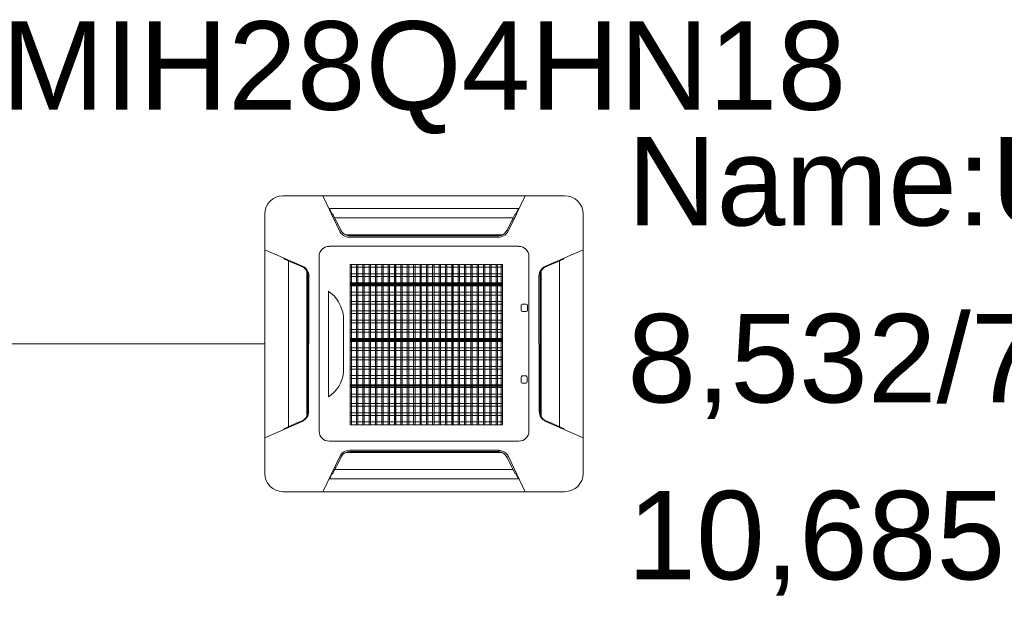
# Model space of a CAD drawing. Header units: metres. Extents: x -16.6 to 21.6, y -13.6 to 21.
# Tile 26 of 29: x 17.6 to 18.7, y 9.2 to 9.9. Entities that reach past the tile are written whole.
import ezdxf

# ---------------------------------------------------------------- set-up
doc = ezdxf.new("R2010")
doc.units = ezdxf.units.M
doc.layers.add('UC-3_dwg', color=7, linetype='Continuous', lineweight=18, true_color=0x767676)
doc.styles.add('Arial', font='arial.ttf', dxfattribs={"height": 0.1})

# ---------------------------------------------------------------- blocks, each defined once
blk = doc.blocks.new('UC-3_dwg__U41-1115278-DIAGRAMA FRIGORÍFICO UC-3')
at = {"lineweight": 18}
for p, q in [((26.1206, -10.2128), (26.4394, -10.2128)), ((26.1, -10.5266), (26.1, -10.2334)), ((26.3809, -10.2377), (26.1792, -10.2377)), ((26.3848, -10.2329), (26.3842, -10.2329)), ((26.4601, -10.2334), (26.4601, -10.5266)), ((26.3686, -10.257), (26.1916, -10.257)), ((26.1938, -10.2578), (26.3663, -10.2578)), ((26.3642, -10.2596), (26.1958, -10.2596)), ((26.1728, -10.2698), (26.3874, -10.2698)), ((26.1615, -10.4788), (26.1615, -10.2812)), ((26.3987, -10.2812), (26.3987, -10.4788)), ((26.1269, -10.4737), (26.1269, -10.2863)), ((26.2476, -10.2905), (26.2476, -10.4715)), ((26.3123, -10.2906), (26.3123, -10.4716)), ((26.4333, -10.4737), (26.4333, -10.2863)), ((26.1477, -10.4622), (26.1477, -10.2978)), ((26.1481, -10.4614), (26.1481, -10.2986)), ((26.15, -10.3037), (26.1497, -10.4565)), ((26.4101, -10.3037), (26.4105, -10.4565)), ((26.4121, -10.4614), (26.4121, -10.2986)), ((26.4125, -10.4622), (26.4125, -10.2978)), ((26.1965, -10.3123), (26.3688, -10.3123)), ((26.1965, -10.3135), (26.3688, -10.3135)), ((26.172, -10.4399), (26.172, -10.3204)), ((26.3899, -10.3421), (26.3899, -10.3365)), ((26.3913, -10.3352), (26.3956, -10.3352)), ((26.397, -10.3365), (26.397, -10.3421)), ((26.189, -10.3483), (26.189, -10.4127)), ((26.3956, -10.3434), (26.3913, -10.3434)), ((26.1965, -10.3752), (26.3688, -10.3752)), ((26.1965, -10.3764), (26.3688, -10.3764)), ((26.46, -10.38), (26.4602, -10.38)), ((26.3899, -10.4233), (26.3899, -10.4178)), ((26.3912, -10.4164), (26.3955, -10.4164)), ((26.3969, -10.4178), (26.3969, -10.4233)), ((26.1965, -10.4273), (26.3688, -10.4273)), ((26.1965, -10.4287), (26.3688, -10.4287)), ((26.3955, -10.4247), (26.3912, -10.4247)), ((26.3874, -10.4902), (26.1729, -10.4902)), ((26.3686, -10.503), (26.1916, -10.503)), ((26.1938, -10.5022), (26.3663, -10.5022)), ((26.1961, -10.5004), (26.3644, -10.5004)), ((26.1732, -10.5328), (26.1761, -10.527)), ((26.3809, -10.5223), (26.1792, -10.5223)), ((26.3849, -10.5271), (26.3842, -10.5271)), ((26.4394, -10.5472), (26.1206, -10.5472))]:
    blk.add_line(p, q, dxfattribs=at)
at = {"lineweight": 18, "flags": 128}
for points in [[(26.1847, -10.2524), (26.1657, -10.2127), (26.3945, -10.2127), (26.3753, -10.2526)], [(26.3841, -10.233), (26.387, -10.2272), (26.1732, -10.2272), (26.1761, -10.233)], [(26.1864, -10.252), (26.1856, -10.2523), (26.1848, -10.2526), (26.1816, -10.2461), (26.1784, -10.2396), (26.1751, -10.2331), (26.1767, -10.233), (26.1768, -10.233), (26.1768, -10.2331), (26.1769, -10.2331), (26.177, -10.2332), (26.1791, -10.2375), (26.1813, -10.2418), (26.1837, -10.2466), (26.1861, -10.2515), (26.1863, -10.2518), (26.1864, -10.252), (26.1869, -10.253), (26.1876, -10.2539), (26.1883, -10.2547), (26.1892, -10.2555), (26.1903, -10.2563), (26.1914, -10.2569), (26.1927, -10.2574), (26.194, -10.2578), (26.1953, -10.258), (26.1967, -10.2581), (26.3635, -10.2581), (26.3648, -10.2581), (26.366, -10.2578), (26.3673, -10.2575), (26.3685, -10.257), (26.3696, -10.2564), (26.3707, -10.2557), (26.3716, -10.2549), (26.3724, -10.254), (26.3732, -10.2531), (26.3738, -10.252), (26.3746, -10.2523), (26.3753, -10.2526), (26.3786, -10.2461), (26.3818, -10.2396), (26.385, -10.2331), (26.3846, -10.2331), (26.3843, -10.233), (26.3839, -10.233), (26.3835, -10.233), (26.3834, -10.233), (26.3833, -10.2331), (26.3833, -10.2331), (26.3832, -10.2332), (26.381, -10.2375), (26.3789, -10.2418), (26.3765, -10.2466), (26.374, -10.2515), (26.3739, -10.2518), (26.3738, -10.252)], [(26.1423, -10.4678), (26.1, -10.4862), (26.1, -10.2737), (26.1426, -10.2923)], [(26.4179, -10.4678), (26.4602, -10.4862), (26.4602, -10.2737), (26.4176, -10.2923)], [(26.46, -10.4852), (26.46, -10.38), (26.46, -10.2748)], [(26.1423, -10.2929), (26.1425, -10.2926), (26.1426, -10.2923), (26.1357, -10.2893), (26.1288, -10.2863), (26.1219, -10.2834), (26.1218, -10.284), (26.122, -10.284), (26.1221, -10.2841), (26.1222, -10.2842), (26.1224, -10.2843), (26.129, -10.2872), (26.1357, -10.2901), (26.1423, -10.2929), (26.1437, -10.2936), (26.1449, -10.2944), (26.1459, -10.2954), (26.1469, -10.2965), (26.1476, -10.2976), (26.1482, -10.2989), (26.1484, -10.2995), (26.1486, -10.3001), (26.1488, -10.3007), (26.1488, -10.3013), (26.1489, -10.3019), (26.1489, -10.3025), (26.1489, -10.4575), (26.1489, -10.4581), (26.1489, -10.4587), (26.1488, -10.4593), (26.1486, -10.4599), (26.1485, -10.4605), (26.1482, -10.4611), (26.1476, -10.4623), (26.1469, -10.4635), (26.1459, -10.4646), (26.1451, -10.4653), (26.1443, -10.466), (26.1433, -10.4666), (26.1423, -10.4671), (26.1357, -10.4699), (26.129, -10.4728), (26.1224, -10.4757), (26.1222, -10.4758), (26.1221, -10.4759), (26.122, -10.476), (26.1218, -10.476), (26.1219, -10.4766), (26.1288, -10.4737)], [(26.4178, -10.2929), (26.4177, -10.2926), (26.4176, -10.2923), (26.4245, -10.2893), (26.4314, -10.2863), (26.4383, -10.2834), (26.4383, -10.2835), (26.4383, -10.2837), (26.4383, -10.2838), (26.4383, -10.284), (26.4382, -10.284), (26.4381, -10.2841), (26.438, -10.2842), (26.4378, -10.2843), (26.4312, -10.2872), (26.4245, -10.2901), (26.4178, -10.2929), (26.4165, -10.2936), (26.4153, -10.2944), (26.4143, -10.2954), (26.4133, -10.2965), (26.4125, -10.2976), (26.4119, -10.2989), (26.4117, -10.2995), (26.4116, -10.3001), (26.4114, -10.3007), (26.4113, -10.3013), (26.4113, -10.3019), (26.4113, -10.3025), (26.4113, -10.4575), (26.4113, -10.4581), (26.4113, -10.4587), (26.4114, -10.4593), (26.4116, -10.4599), (26.4117, -10.4605), (26.4119, -10.4611), (26.4125, -10.4623), (26.4133, -10.4635), (26.4142, -10.4646), (26.415, -10.4653), (26.4159, -10.466), (26.4168, -10.4666), (26.4178, -10.4671), (26.4245, -10.4699), (26.4312, -10.4728), (26.4378, -10.4757), (26.438, -10.4758), (26.4381, -10.4759), (26.4382, -10.476), (26.4383, -10.476), (26.4383, -10.4762), (26.4383, -10.4763), (26.4383, -10.4765), (26.4383, -10.4766), (26.4314, -10.4737)], [(26.3756, -10.5076), (26.3945, -10.5473), (26.1657, -10.5473), (26.1849, -10.5074), (26.1864, -10.508)], [(26.1755, -10.5269), (26.1759, -10.527), (26.1763, -10.527), (26.1767, -10.527), (26.1768, -10.527), (26.1768, -10.5269), (26.1769, -10.5269), (26.177, -10.5268), (26.1791, -10.5225), (26.1813, -10.5182), (26.1837, -10.5134), (26.1861, -10.5085), (26.1863, -10.5082), (26.1864, -10.508), (26.1869, -10.507), (26.1876, -10.5061), (26.1883, -10.5053), (26.1892, -10.5045), (26.1903, -10.5037), (26.1914, -10.5031), (26.1927, -10.5026), (26.194, -10.5022), (26.1953, -10.502), (26.1967, -10.5019), (26.3635, -10.5019), (26.3648, -10.5019), (26.366, -10.5022), (26.3673, -10.5025), (26.3685, -10.503), (26.3696, -10.5036), (26.3707, -10.5043), (26.3716, -10.5051), (26.3724, -10.506), (26.3732, -10.5069), (26.3738, -10.508), (26.3746, -10.5077), (26.3753, -10.5074)], [(26.3848, -10.5269), (26.3835, -10.527), (26.3834, -10.527), (26.3833, -10.5269), (26.3833, -10.5269), (26.3832, -10.5268), (26.381, -10.5225), (26.3789, -10.5182), (26.3765, -10.5134), (26.374, -10.5085), (26.3739, -10.5082), (26.3738, -10.508)], [(26.1753, -10.5285), (26.1746, -10.5299), (26.1739, -10.5314), (26.1732, -10.5328), (26.387, -10.5328), (26.3841, -10.527), (26.3848, -10.5285)]]:
    blk.add_lwpolyline(points, dxfattribs=at)
for points in [[(26.1965, -10.2904), (26.3688, -10.2904), (26.3688, -10.2935), (26.1965, -10.2935)], [(26.1965, -10.2904), (26.3688, -10.2904), (26.3688, -10.2935), (26.1965, -10.2935)], [(26.1965, -10.2904), (26.3688, -10.2904), (26.3688, -10.2935), (26.1965, -10.2935)], [(26.1965, -10.2904), (26.3688, -10.2904), (26.3688, -10.2935), (26.1965, -10.2935)], [(26.1965, -10.2904), (26.3688, -10.2904), (26.3688, -10.2935), (26.1965, -10.2935)], [(26.1965, -10.2904), (26.3688, -10.2904), (26.3688, -10.2935), (26.1965, -10.2935)], [(26.1966, -10.2905), (26.1981, -10.2905), (26.1981, -10.4715), (26.1966, -10.4715)], [(26.2038, -10.2905), (26.2053, -10.2905), (26.2053, -10.4715), (26.2038, -10.4715)], [(26.2109, -10.2905), (26.2125, -10.2905), (26.2125, -10.4715), (26.2109, -10.4715)], [(26.2181, -10.2905), (26.2197, -10.2905), (26.2197, -10.4715), (26.2181, -10.4715)], [(26.2253, -10.2905), (26.2269, -10.2905), (26.2269, -10.4715), (26.2253, -10.4715)], [(26.2325, -10.2905), (26.234, -10.2905), (26.234, -10.4715), (26.2325, -10.4715)], [(26.2397, -10.2905), (26.2412, -10.2905), (26.2412, -10.4715), (26.2397, -10.4715)], [(26.2469, -10.2905), (26.2484, -10.2905), (26.2484, -10.4715), (26.2469, -10.4715)], [(26.254, -10.2905), (26.2556, -10.2905), (26.2556, -10.4715), (26.254, -10.4715)], [(26.2612, -10.2905), (26.2628, -10.2905), (26.2628, -10.4715), (26.2612, -10.4715)], [(26.2684, -10.2905), (26.27, -10.2905), (26.27, -10.4715), (26.2684, -10.4715)], [(26.2756, -10.2906), (26.2771, -10.2906), (26.2771, -10.4715), (26.2756, -10.4715)], [(26.2828, -10.2906), (26.2843, -10.2906), (26.2843, -10.4715), (26.2828, -10.4715)], [(26.2899, -10.2906), (26.2915, -10.2906), (26.2915, -10.4715), (26.2899, -10.4715)], [(26.2971, -10.2906), (26.2987, -10.2906), (26.2987, -10.4715), (26.2971, -10.4715)], [(26.3043, -10.2906), (26.3059, -10.2906), (26.3059, -10.4716), (26.3043, -10.4716)], [(26.3115, -10.2906), (26.313, -10.2906), (26.313, -10.4716), (26.3115, -10.4716)], [(26.3187, -10.2906), (26.3202, -10.2906), (26.3202, -10.4716), (26.3187, -10.4716)], [(26.3259, -10.2906), (26.3274, -10.2906), (26.3274, -10.4716), (26.3259, -10.4716)], [(26.333, -10.2906), (26.3346, -10.2906), (26.3346, -10.4716), (26.333, -10.4716)], [(26.3402, -10.2906), (26.3418, -10.2906), (26.3418, -10.4716), (26.3402, -10.4716)], [(26.3474, -10.2906), (26.349, -10.2906), (26.349, -10.4716), (26.3474, -10.4716)], [(26.3546, -10.2906), (26.3561, -10.2906), (26.3561, -10.4716), (26.3546, -10.4716)], [(26.3618, -10.2906), (26.3633, -10.2906), (26.3633, -10.4716), (26.3618, -10.4716)], [(26.3672, -10.2906), (26.3688, -10.2906), (26.3688, -10.4716), (26.3672, -10.4716)], [(26.1965, -10.3009), (26.3688, -10.3009), (26.3688, -10.304), (26.1965, -10.304)], [(26.1965, -10.3113), (26.3688, -10.3113), (26.3688, -10.3145), (26.1965, -10.3145)], [(26.1965, -10.3218), (26.3688, -10.3218), (26.3688, -10.3249), (26.1965, -10.3249)], [(26.1965, -10.3323), (26.3688, -10.3323), (26.3688, -10.3354), (26.1965, -10.3354)], [(26.1965, -10.3428), (26.3688, -10.3428), (26.3688, -10.3459), (26.1965, -10.3459)], [(26.1965, -10.3532), (26.3688, -10.3532), (26.3688, -10.3563), (26.1965, -10.3563)], [(26.1965, -10.3637), (26.3688, -10.3637), (26.3688, -10.3668), (26.1965, -10.3668)], [(26.1965, -10.3742), (26.3688, -10.3742), (26.3688, -10.3773), (26.1965, -10.3773)], [(26.1965, -10.3846), (26.3688, -10.3846), (26.3688, -10.3877), (26.1965, -10.3877)], [(26.1965, -10.3951), (26.3688, -10.3951), (26.3688, -10.3982), (26.1965, -10.3982)], [(26.1965, -10.4056), (26.3688, -10.4056), (26.3688, -10.4087), (26.1965, -10.4087)], [(26.1965, -10.416), (26.3688, -10.416), (26.3688, -10.4191), (26.1965, -10.4191)], [(26.1965, -10.4265), (26.3688, -10.4265), (26.3688, -10.4296), (26.1965, -10.4296)], [(26.1965, -10.437), (26.3688, -10.437), (26.3688, -10.4401), (26.1965, -10.4401)], [(26.1965, -10.4474), (26.3688, -10.4474), (26.3688, -10.4506), (26.1965, -10.4506)], [(26.1965, -10.4579), (26.3688, -10.4579), (26.3688, -10.461), (26.1965, -10.461)], [(26.1965, -10.4684), (26.3688, -10.4684), (26.3688, -10.4715), (26.1965, -10.4715)]]:
    blk.add_lwpolyline(points, close=True, dxfattribs=at)
at = {"lineweight": 18}
for centre, radius, start, end in [((26.1206, -10.2334), 0.0206, 90, 180), ((26.4394, -10.2334), 0.0206, 0, 90), ((26.1958, -10.2471), 0.0124, 205.4415, 269.9695), ((26.3642, -10.2472), 0.0124, 269.9695, 334.3394), ((26.1728, -10.2812), 0.0113, 90, 180.0081), ((26.3874, -10.2812), 0.0113, 0.0081, 90), ((26.1377, -10.3036), 0.0124, 359.8823, 66.4837), ((26.4225, -10.3036), 0.0124, 113.5163, 180.1177), ((26.1489, -10.3536), 0.0404, 7.4163, 55.1536), ((26.3913, -10.3365), 0.00138, 90, 180), ((26.3956, -10.3365), 0.00138, 0, 90), ((26.3913, -10.3421), 0.00138, 180, 270), ((26.3956, -10.3421), 0.00138, 270, 360), ((26.1531, -10.4092), 0.0361, 301.6357, 354.4493), ((26.3912, -10.4178), 0.00138, 90, 180), ((26.3955, -10.4178), 0.00138, 0, 90), ((26.3912, -10.4233), 0.00138, 180, 270), ((26.3955, -10.4233), 0.00138, 270, 0), ((26.1374, -10.4564), 0.0124, 293.5433, 359.8823), ((26.4228, -10.4564), 0.0124, 180.1177, 246.4567), ((26.1729, -10.4788), 0.0113, 180.0081, 270), ((26.3874, -10.4788), 0.0113, 270, 0.0081), ((26.1961, -10.5128), 0.0124, 89.9695, 154.3394), ((26.3644, -10.5129), 0.0124, 25.4415, 89.9695), ((26.1206, -10.5266), 0.0206, 180, 270), ((26.4394, -10.5266), 0.0206, 270, 0)]:
    blk.add_arc(centre, radius, start, end, dxfattribs=at)
at = {"lineweight": 18, "char_height": 0.1, "line_spacing_factor": 0.941778, "style": 'Arial'}
for s, insert, width, attachment_point in [('MIH28Q4HN18', (26.28, -10.0155), 1.139824, 2), ('Name:UE-2-4', (26.51, -10.1463), 1.018619, 1), ('8,532/7,313 Btu/h', (26.51, -10.3463), 1.321021, 1), ('10,685 Btu/h', (26.51, -10.5463), 0.948833, 1)]:
    blk.add_mtext(s, dxfattribs=dict(at, insert=insert, width=width, attachment_point=attachment_point))
blk = doc.blocks.new('UC-3_dwg-1115257-DIAGRAMA FRIGORÍFICO UC-3')
at = {"lineweight": 18}
blk.add_line((24.2, -10.38), (26.1, -10.38), dxfattribs=at)
blk.add_blockref('UC-3_dwg__U41-1115278-DIAGRAMA FRIGORÍFICO UC-3', (0, 0))

msp = doc.modelspace()

# ---------------------------------------------------------------- block references
at = {"layer": 'UC-3_dwg', "color": 7}
msp.add_blockref('UC-3_dwg-1115257-DIAGRAMA FRIGORÍFICO UC-3', (-8.2514, 19.8877), dxfattribs=at)

doc.saveas('drawing.dxf')
